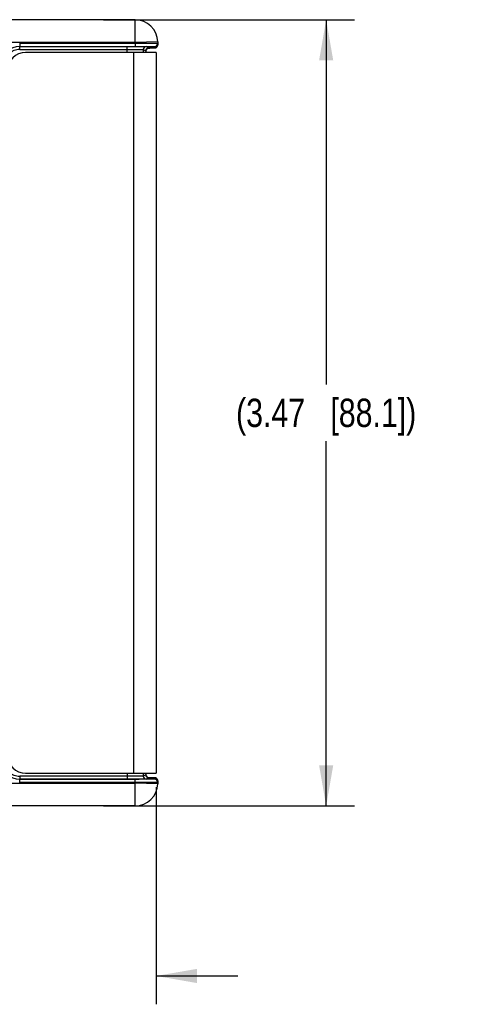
# Model space of a CAD drawing. Header units: inches. Extents: x 0 to 22, y 0 to 17.
# Tile 10 of 38: x 8.2 to 10.2, y 4.3 to 8.6. Entities that reach past the tile are written whole.
import ezdxf

# ---------------------------------------------------------------- set-up
doc = ezdxf.new("R2010")
doc.units = ezdxf.units.IN
doc.header["$LTSCALE"] = 1.21
doc.header["$MEASUREMENT"] = 0
doc.layers.get('0').update_dxf_attribs({"linetype": 'CONTINUOUS'})
doc.layers.add('DIMENSIONS', color=7, linetype='CONTINUOUS')
doc.styles.get("Standard").update_dxf_attribs({"font": 'txt', "width": 0.8})
doc.dimstyles.new('DIMSTYLE_1', dxfattribs={"dimtxt": 0.125, "dimasz": 0.18, "dimexe": 0.125, "dimexo": 0.0625, "dimgap": 0.0625, "dimtad": 0, "dimtih": 1, "dimtoh": 1, "dimzin": 4, "dimdsep": 46, "dimtxsty": 'STANDARD', "dimblk": '_FILLED', "dimblk1": '_FILLED', "dimblk2": '_FILLED', "dimcen": 0.09, "dimadec": 0, "dimazin": 0, "dimtp": 0.01, "dimtm": 0.01, "dimtfac": 1, "dimtofl": 0, "dimtmove": 0, "dimatfit": 3, "dimldrblk": '_FILLED', "dimfxl": 1, "dimtolj": 1, "dimtzin": 4, "dimarcsym": 0})

# ---------------------------------------------------------------- blocks, each defined once
blk = doc.blocks.new('_FILLED')
at = {"color": 0, "linetype": 'BYBLOCK'}
blk.add_solid([(0, 0), (-1, 0.174), (-1, -0.174)], dxfattribs=at)
blk = doc.blocks.new('*D2')
at = {"layer": 'DIMENSIONS', "color": 2, "linetype": 'CONTINUOUS'}
for p, q in [((7.6443, 5.261), (7.6443, 4.3014)), ((8.7724, 5.2589), (8.7724, 4.3014)), ((7.6443, 4.4264), (7.2401, 4.4264)), ((8.7724, 4.4264), (9.1324, 4.4264))]:
    blk.add_line(p, q, dxfattribs=at)
at = {"layer": 'DIMENSIONS', "color": 2, "linetype": 'CONTINUOUS', "xscale": 0.18, "yscale": 0.18, "zscale": 0.18}
blk.add_blockref('_FILLED', (7.6443, 4.4264), dxfattribs=at)
at = {"layer": 'DIMENSIONS', "color": 2, "linetype": 'CONTINUOUS', "xscale": 0.18, "yscale": 0.18, "zscale": 0.18, "rotation": 180}
blk.add_blockref('_FILLED', (8.7724, 4.4264), dxfattribs=at)
at = {"layer": 'DIMENSIONS', "color": 2, "linetype": 'CONTINUOUS', "insert": (7.1776, 4.4889), "char_height": 0.125, "width": 1.125, "attachment_point": 3, "line_spacing_factor": 0.9}
blk.add_mtext('1.13{\\Ftxt.shx;\\W1.000000;\\H0.125000; }[28.7]', dxfattribs=at)
blk = doc.blocks.new('*D11')
at = {"layer": 'DIMENSIONS', "color": 2, "linetype": 'CONTINUOUS'}
for p, q in [((8.5394, 8.6454), (9.6474, 8.6454)), ((9.5224, 8.6454), (9.5224, 7.0359)), ((9.5224, 5.1764), (9.5224, 6.7859)), ((8.5394, 5.1764), (9.6474, 5.1764))]:
    blk.add_line(p, q, dxfattribs=at)
at = {"layer": 'DIMENSIONS', "color": 2, "linetype": 'CONTINUOUS', "xscale": 0.18, "yscale": 0.18, "zscale": 0.18}
for p, rotation in [((9.5224, 8.6454), 90), ((9.5224, 5.1764), 270)]:
    blk.add_blockref('_FILLED', p, dxfattribs=dict(at, rotation=rotation))
at = {"layer": 'DIMENSIONS', "color": 2, "linetype": 'CONTINUOUS', "insert": (9.5224, 6.9734), "char_height": 0.125, "width": 1.325, "attachment_point": 2, "line_spacing_factor": 0.9}
blk.add_mtext('(3.47{\\Ftxt.shx;\\W1.000000;\\H0.125000; }[88.1])', dxfattribs=at)

msp = doc.modelspace()

# ---------------------------------------------------------------- linework, layer by layer
at = {"color": 7, "linetype": 'CONTINUOUS'}
for p, q in [((8.6791, 8.6454), (8.0253, 8.6454)), ((8.6791, 8.5454), (8.6791, 8.6454)), ((8.6791, 8.5454), (8.006, 8.5454)), ((8.17, 8.5416), (8.17, 8.5278)), ((8.17, 8.5416), (8.6792, 8.5416)), ((8.17, 8.5278), (8.6792, 8.5278)), ((8.17, 8.5278), (8.1702, 8.5277)), ((8.1702, 8.5139), (8.1702, 8.5277)), ((8.1702, 8.5277), (8.645, 8.5277)), ((8.645, 8.5004), (8.645, 8.5277)), ((8.7791, 8.5471), (8.6791, 8.5454)), ((8.6791, 8.5454), (8.6792, 8.5416)), ((8.6792, 8.5416), (8.6792, 8.5278)), ((8.7288, 8.527), (8.7405, 8.5212)), ((8.7359, 8.5204), (8.7418, 8.5204)), ((8.7387, 8.5204), (8.7359, 8.5204)), ((8.7405, 8.5212), (8.7386, 8.521)), ((8.7389, 8.5204), (8.7387, 8.5204)), ((8.7389, 8.521), (8.7389, 8.521)), ((8.7418, 8.5204), (8.7439, 8.5204)), ((8.7439, 8.5204), (8.7459, 8.5205)), ((8.7459, 8.5205), (8.752, 8.5205)), ((8.752, 8.5205), (8.7572, 8.5206)), ((8.7572, 8.5206), (8.7601, 8.5207)), ((8.7601, 8.5207), (8.7618, 8.5207)), ((8.7618, 8.5207), (8.763, 8.5207)), ((8.763, 8.5207), (8.7637, 8.5208)), ((8.7637, 8.5208), (8.7643, 8.5208)), ((8.7643, 8.5208), (8.7647, 8.5208)), ((8.7647, 8.5208), (8.7651, 8.5208)), ((8.7651, 8.5208), (8.7654, 8.5208)), ((8.7654, 8.5208), (8.7656, 8.5209)), ((8.7655, 8.527), (8.7656, 8.5209)), ((8.7656, 8.5209), (8.7658, 8.5209)), ((8.7658, 8.5209), (8.766, 8.5209)), ((8.766, 8.5209), (8.7663, 8.5209)), ((8.7663, 8.5209), (8.7665, 8.5209)), ((8.7791, 8.5471), (8.7793, 8.535)), ((8.1702, 8.5139), (8.645, 8.5139)), ((8.7724, 8.5004), (8.1964, 8.5004)), ((8.6724, 8.5004), (8.6724, 5.3214)), ((8.715, 8.5132), (8.715, 8.5004)), ((8.715, 8.5132), (8.7267, 8.5074)), ((8.7267, 8.5074), (8.7267, 8.5004)), ((8.7267, 8.5074), (8.7267, 8.5074)), ((8.7724, 8.5004), (8.7724, 5.3214)), ((8.645, 5.3078), (8.1702, 5.3078)), ((8.1702, 5.3078), (8.1702, 5.294)), ((8.1964, 5.3214), (8.7724, 5.3214)), ((8.645, 5.3214), (8.645, 5.294)), ((8.715, 5.3214), (8.715, 5.3085)), ((8.7267, 5.3143), (8.715, 5.3085)), ((8.7267, 5.3214), (8.7267, 5.3143)), ((8.7267, 5.3144), (8.7267, 5.3143)), ((8.7405, 5.3006), (8.7288, 5.2947)), ((8.7496, 5.3012), (8.7359, 5.3014)), ((8.7359, 5.3014), (8.7387, 5.3013)), ((8.7386, 5.3007), (8.7405, 5.3006)), ((8.7387, 5.3013), (8.7389, 5.3013)), ((8.7389, 5.3007), (8.7389, 5.3007)), ((8.7559, 5.3011), (8.7496, 5.3012)), ((8.7593, 5.3011), (8.7559, 5.3011)), ((8.7613, 5.301), (8.7593, 5.3011)), ((8.7627, 5.301), (8.7613, 5.301)), ((8.7635, 5.301), (8.7627, 5.301)), ((8.7641, 5.3009), (8.7635, 5.301)), ((8.7646, 5.3009), (8.7641, 5.3009)), ((8.7651, 5.3009), (8.7646, 5.3009)), ((8.7653, 5.3009), (8.7651, 5.3009)), ((8.7656, 5.3009), (8.7653, 5.3009)), ((8.7656, 5.3008), (8.7655, 5.2947)), ((8.7658, 5.3009), (8.7656, 5.3009)), ((8.766, 5.3009), (8.7658, 5.3009)), ((8.7661, 5.3008), (8.766, 5.3009)), ((8.7663, 5.3008), (8.7661, 5.3008)), ((8.006, 5.2764), (8.6791, 5.2764)), ((8.17, 5.2939), (8.1702, 5.294)), ((8.6792, 5.2939), (8.17, 5.2939)), ((8.17, 5.2802), (8.17, 5.2939)), ((8.6792, 5.2802), (8.17, 5.2802)), ((8.645, 5.294), (8.1702, 5.294)), ((8.6792, 5.2802), (8.6791, 5.2764)), ((8.7791, 5.2746), (8.6791, 5.2764)), ((8.6791, 5.1764), (8.6791, 5.2764)), ((8.6792, 5.2802), (8.6792, 5.2939)), ((8.7793, 5.2868), (8.7791, 5.2746)), ((8.6791, 5.1764), (8.0253, 5.1764))]:
    msp.add_line(p, q, dxfattribs=at)
for points in [[(8.7267, 8.5074), (8.7267, 8.5077), (8.7267, 8.5081), (8.7268, 8.5086), (8.7268, 8.5091), (8.7269, 8.5095), (8.727, 8.5099), (8.727, 8.5104), (8.7271, 8.5108), (8.7273, 8.5112), (8.7274, 8.5116), (8.7275, 8.512), (8.7277, 8.5124), (8.7278, 8.5128), (8.728, 8.5132), (8.7282, 8.5136), (8.7284, 8.5139), (8.7286, 8.5143), (8.7288, 8.5146), (8.729, 8.5149), (8.7292, 8.5152), (8.7294, 8.5156), (8.7296, 8.5159), (8.7299, 8.5162), (8.7301, 8.5164), (8.7304, 8.5167), (8.7306, 8.517), (8.7309, 8.5172), (8.7311, 8.5175), (8.7314, 8.5177), (8.7317, 8.518), (8.732, 8.5182), (8.7322, 8.5184), (8.7325, 8.5186), (8.7328, 8.5188), (8.7331, 8.519), (8.7334, 8.5192), (8.7337, 8.5193), (8.7339, 8.5195), (8.7342, 8.5196), (8.7345, 8.5198), (8.7348, 8.5199), (8.7351, 8.52), (8.7353, 8.5201), (8.7356, 8.5202), (8.7359, 8.5203), (8.7361, 8.5204), (8.7364, 8.5205), (8.7366, 8.5206), (8.7368, 8.5206), (8.737, 8.5207), (8.7372, 8.5207), (8.7374, 8.5208), (8.7376, 8.5208), (8.7377, 8.5209), (8.7379, 8.5209), (8.738, 8.5209), (8.7381, 8.5209), (8.7382, 8.5209), (8.7383, 8.521), (8.7384, 8.521), (8.7385, 8.521), (8.7386, 8.521), (8.7386, 8.521), (8.7387, 8.521), (8.7387, 8.521), (8.7388, 8.521), (8.7388, 8.521)], [(8.7388, 8.521), (8.7389, 8.521), (8.7389, 8.521)], [(8.7665, 8.5209), (8.7666, 8.5209), (8.7667, 8.5209), (8.7668, 8.521), (8.7669, 8.521), (8.767, 8.521), (8.7672, 8.521), (8.7673, 8.521), (8.7674, 8.521), (8.7676, 8.5211), (8.7677, 8.5211), (8.7679, 8.5211), (8.7681, 8.5211), (8.7683, 8.5212), (8.7685, 8.5212), (8.7687, 8.5213), (8.7689, 8.5213), (8.7691, 8.5214), (8.7693, 8.5214), (8.7695, 8.5215), (8.7698, 8.5216), (8.77, 8.5217), (8.7703, 8.5218), (8.7706, 8.5219), (8.7708, 8.522), (8.7711, 8.5221), (8.7714, 8.5222), (8.7717, 8.5224), (8.772, 8.5225), (8.7723, 8.5227), (8.7726, 8.5229), (8.7729, 8.5231), (8.7732, 8.5232), (8.7735, 8.5235), (8.7738, 8.5237), (8.7741, 8.5239), (8.7744, 8.5241), (8.7747, 8.5244), (8.775, 8.5247), (8.7753, 8.5249), (8.7756, 8.5252), (8.7759, 8.5255), (8.7761, 8.5259), (8.7764, 8.5262), (8.7767, 8.5265), (8.7769, 8.5269), (8.7771, 8.5272), (8.7774, 8.5276), (8.7776, 8.528), (8.7778, 8.5284), (8.778, 8.5288), (8.7782, 8.5292), (8.7784, 8.5297), (8.7786, 8.5301), (8.7787, 8.5306), (8.7789, 8.531), (8.779, 8.5315), (8.7791, 8.532), (8.7792, 8.5325), (8.7792, 8.533), (8.7793, 8.5335), (8.7793, 8.534), (8.7793, 8.5346), (8.7793, 8.535)], [(8.7389, 5.3007), (8.7388, 5.3007), (8.7388, 5.3007), (8.7388, 5.3007), (8.7387, 5.3007), (8.7387, 5.3007), (8.7386, 5.3007), (8.7386, 5.3007), (8.7385, 5.3008), (8.7384, 5.3008), (8.7383, 5.3008), (8.7382, 5.3008), (8.7381, 5.3008), (8.7379, 5.3008), (8.7378, 5.3009), (8.7376, 5.3009), (8.7374, 5.3009), (8.7373, 5.301), (8.7371, 5.301), (8.7369, 5.3011), (8.7366, 5.3011), (8.7364, 5.3012), (8.7362, 5.3013), (8.736, 5.3014), (8.7357, 5.3014), (8.7355, 5.3015), (8.7352, 5.3016), (8.7349, 5.3018), (8.7347, 5.3019), (8.7344, 5.302), (8.7341, 5.3022), (8.7338, 5.3023), (8.7335, 5.3025), (8.7332, 5.3026), (8.733, 5.3028), (8.7327, 5.303), (8.7324, 5.3032), (8.7321, 5.3034), (8.7318, 5.3037), (8.7315, 5.3039), (8.7312, 5.3042), (8.731, 5.3044), (8.7307, 5.3047), (8.7304, 5.305), (8.7301, 5.3053), (8.7299, 5.3056), (8.7296, 5.3059), (8.7294, 5.3062), (8.7291, 5.3066), (8.7289, 5.3069), (8.7287, 5.3073), (8.7284, 5.3077), (8.7282, 5.3081), (8.728, 5.3085), (8.7279, 5.3089), (8.7277, 5.3093), (8.7275, 5.3097), (8.7274, 5.3102), (8.7272, 5.3106), (8.7271, 5.3111), (8.727, 5.3115), (8.7269, 5.312), (8.7268, 5.3125), (8.7268, 5.313), (8.7267, 5.3135), (8.7267, 5.314), (8.7267, 5.3144)], [(8.7389, 5.3007), (8.7389, 5.3007), (8.7389, 5.3007)], [(8.7793, 5.2868), (8.7793, 5.2871), (8.7793, 5.2877), (8.7793, 5.2882), (8.7793, 5.2887), (8.7792, 5.2891), (8.7791, 5.2896), (8.779, 5.2901), (8.7789, 5.2906), (8.7788, 5.291), (8.7786, 5.2915), (8.7785, 5.2919), (8.7783, 5.2923), (8.7781, 5.2927), (8.7779, 5.2931), (8.7777, 5.2935), (8.7775, 5.2939), (8.7773, 5.2943), (8.777, 5.2946), (8.7768, 5.295), (8.7766, 5.2953), (8.7763, 5.2957), (8.776, 5.296), (8.7758, 5.2963), (8.7755, 5.2966), (8.7752, 5.2969), (8.7749, 5.2971), (8.7746, 5.2974), (8.7743, 5.2976), (8.774, 5.2979), (8.7737, 5.2981), (8.7734, 5.2983), (8.7731, 5.2985), (8.7728, 5.2987), (8.7725, 5.2989), (8.7722, 5.2991), (8.7719, 5.2993), (8.7716, 5.2994), (8.7713, 5.2996), (8.771, 5.2997), (8.7707, 5.2998), (8.7704, 5.2999), (8.7701, 5.3), (8.7698, 5.3001), (8.7696, 5.3002), (8.7693, 5.3003), (8.7691, 5.3004), (8.7688, 5.3004), (8.7686, 5.3005), (8.7684, 5.3005), (8.7683, 5.3006), (8.7681, 5.3006), (8.7679, 5.3006), (8.7678, 5.3006), (8.7676, 5.3007), (8.7675, 5.3007), (8.7674, 5.3007), (8.7672, 5.3007), (8.7671, 5.3007), (8.767, 5.3008), (8.7669, 5.3008), (8.7668, 5.3008), (8.7667, 5.3008), (8.7666, 5.3008), (8.7665, 5.3008), (8.7663, 5.3008)]]:
    msp.add_lwpolyline(points, dxfattribs=at)
for centre, radius, start, end in [((8.6791, 8.5454), 0.1, 1, 90), ((8.1702, 8.4477), 0.08, 89.9979, 179.9972), ((8.7288, 8.5132), 0.0138, 90.0143, 179.9932), ((8.7405, 8.5074), 0.0138, 90.0143, 179.9932), ((8.7346, 8.6192), 0.0983, 272.1529, 272.3159), ((8.7655, 8.5408), 0.0138, 269.9989, 0.9986), ((8.7656, 8.5347), 0.0138, 269.9998, 0.9996), ((8.1702, 8.4477), 0.0662, 89.9948, 179.9976), ((8.1964, 8.4204), 0.08, 90, 180), ((8.1964, 5.4014), 0.08, 180, 270), ((8.1702, 5.374), 0.08, 180.0028, 270.0021), ((8.1702, 5.374), 0.0662, 180.002, 270.0056), ((8.7288, 5.3085), 0.0138, 180.0068, 269.9857), ((8.7405, 5.3144), 0.0138, 180.0068, 269.9857), ((8.7656, 5.287), 0.0138, 359.0002, 90.0002), ((8.6791, 5.2764), 0.1, 270, 359), ((8.7655, 5.2809), 0.0138, 359.0014, 90.0011)]:
    msp.add_arc(centre, radius, start, end, dxfattribs=at)
for points, knots in [([(8.645, 8.5277), (8.6477, 8.5277), (8.6531, 8.5277), (8.6611, 8.5277), (8.669, 8.5277), (8.6766, 8.5277), (8.684, 8.5276), (8.691, 8.5276), (8.6975, 8.5276), (8.7036, 8.5275), (8.7083, 8.5275), (8.7117, 8.5274), (8.7141, 8.5274), (8.7163, 8.5274), (8.7184, 8.5274), (8.7202, 8.5273), (8.7219, 8.5273), (8.7234, 8.5273), (8.7248, 8.5272), (8.7258, 8.5272), (8.7265, 8.5272), (8.7269, 8.5272), (8.7273, 8.5271), (8.7277, 8.5271), (8.728, 8.5271), (8.7282, 8.5271), (8.7284, 8.5271), (8.7285, 8.5271), (8.7286, 8.527), (8.7287, 8.527), (8.7287, 8.527), (8.7288, 8.527), (8.7288, 8.527), (8.7288, 8.527)], [0, 0, 0, 0, 0.096935, 0.192955, 0.28716, 0.378659, 0.466593, 0.550132, 0.62849, 0.70093, 0.766769, 0.797016, 0.825387, 0.851813, 0.876233, 0.898589, 0.918829, 0.936905, 0.952775, 0.966401, 0.972362, 0.977751, 0.982565, 0.986801, 0.990457, 0.99353, 0.99602, 0.997046, 0.997926, 0.998661, 0.99925, 0.999696, 1, 1, 1, 1]), ([(8.6792, 8.5416), (8.6825, 8.5416), (8.689, 8.5416), (8.6987, 8.5416), (8.7082, 8.5416), (8.7174, 8.5416), (8.7262, 8.5416), (8.7346, 8.5416), (8.7425, 8.5416), (8.7486, 8.5415), (8.7533, 8.5415), (8.7565, 8.5415), (8.7595, 8.5415), (8.7623, 8.5414), (8.7649, 8.5414), (8.7674, 8.5414), (8.7696, 8.5414), (8.7715, 8.5413), (8.7731, 8.5413), (8.7742, 8.5413), (8.7749, 8.5413), (8.7756, 8.5413), (8.7762, 8.5412), (8.7768, 8.5412), (8.7773, 8.5412), (8.7777, 8.5412), (8.7781, 8.5412), (8.7785, 8.5412), (8.7787, 8.5411), (8.7789, 8.5411), (8.779, 8.5411), (8.779, 8.5411), (8.7791, 8.5411), (8.7792, 8.5411), (8.7792, 8.5411), (8.7792, 8.5411), (8.7792, 8.5411), (8.7792, 8.5411), (8.7792, 8.5411), (8.7792, 8.5411)], [0, 0, 0, 0, 0.097991, 0.195036, 0.290206, 0.382581, 0.471273, 0.555428, 0.634236, 0.706939, 0.740779, 0.772835, 0.803031, 0.831292, 0.857552, 0.881746, 0.903817, 0.923711, 0.941381, 0.949368, 0.956784, 0.963623, 0.969882, 0.975558, 0.980646, 0.985144, 0.98905, 0.99236, 0.995074, 0.996207, 0.99719, 0.998024, 0.998709, 0.999245, 0.999458, 0.999634, 0.999775, 0.99988, 1, 1, 1, 1]), ([(8.6792, 8.5278), (8.682, 8.5278), (8.6876, 8.5278), (8.696, 8.5278), (8.7042, 8.5278), (8.7121, 8.5277), (8.7197, 8.5277), (8.727, 8.5277), (8.7337, 8.5276), (8.7391, 8.5276), (8.7431, 8.5275), (8.7458, 8.5275), (8.7484, 8.5275), (8.7509, 8.5275), (8.7531, 8.5274), (8.7552, 8.5274), (8.7571, 8.5274), (8.7588, 8.5273), (8.7604, 8.5273), (8.7615, 8.5273), (8.7623, 8.5272), (8.7629, 8.5272), (8.7633, 8.5272), (8.7638, 8.5272), (8.7642, 8.5272), (8.7645, 8.5272), (8.7648, 8.5271), (8.765, 8.5271), (8.7652, 8.5271), (8.7653, 8.5271), (8.7654, 8.5271), (8.7654, 8.5271), (8.7654, 8.5271), (8.7654, 8.5271), (8.7654, 8.5271), (8.7655, 8.5271), (8.7655, 8.527), (8.7655, 8.527)], [0, 0, 0, 0, 0.097982, 0.195019, 0.290179, 0.382547, 0.471231, 0.55538, 0.634184, 0.706882, 0.740722, 0.772778, 0.802972, 0.831234, 0.857494, 0.881688, 0.90376, 0.923657, 0.941328, 0.956733, 0.963574, 0.969835, 0.975512, 0.980602, 0.985102, 0.98901, 0.992322, 0.995039, 0.997159, 0.997996, 0.998683, 0.999223, 0.999437, 0.999616, 0.999759, 0.999868, 1, 1, 1, 1]), ([(8.7656, 8.5209), (8.7656, 8.5209), (8.7656, 8.5209), (8.7656, 8.5209), (8.7655, 8.5209), (8.7655, 8.5209), (8.7655, 8.5209), (8.7655, 8.5209), (8.7654, 8.5209), (8.7653, 8.5209), (8.7651, 8.5209), (8.7649, 8.5208), (8.7646, 8.5208), (8.7642, 8.5208), (8.7638, 8.5208), (8.7633, 8.5208), (8.7628, 8.5207), (8.7622, 8.5207), (8.7616, 8.5207), (8.7609, 8.5207), (8.7599, 8.5207), (8.7586, 8.5206), (8.7567, 8.5206), (8.7547, 8.5206), (8.7525, 8.5205), (8.7501, 8.5205), (8.7476, 8.5205), (8.7448, 8.5204), (8.7419, 8.5204), (8.7399, 8.5204), (8.7389, 8.5204)], [0, 0, 0, 0, 0.000436, 0.000801, 0.001284, 0.001887, 0.002615, 0.004448, 0.006788, 0.009637, 0.016869, 0.026145, 0.03746, 0.050811, 0.066189, 0.083586, 0.102991, 0.124393, 0.147777, 0.173127, 0.200427, 0.260814, 0.328786, 0.404163, 0.486756, 0.576361, 0.672739, 0.775647, 0.884829, 1, 1, 1, 1]), ([(8.645, 8.5139), (8.6473, 8.5139), (8.6518, 8.5139), (8.6585, 8.5139), (8.6651, 8.5139), (8.6714, 8.5139), (8.6776, 8.5139), (8.6834, 8.5138), (8.6889, 8.5138), (8.6939, 8.5137), (8.6979, 8.5137), (8.7008, 8.5137), (8.7027, 8.5136), (8.7046, 8.5136), (8.7063, 8.5136), (8.7079, 8.5135), (8.7093, 8.5135), (8.7105, 8.5135), (8.7117, 8.5134), (8.7125, 8.5134), (8.7131, 8.5134), (8.7134, 8.5134), (8.7138, 8.5134), (8.7141, 8.5133), (8.7143, 8.5133), (8.7145, 8.5133), (8.7147, 8.5133), (8.7148, 8.5133), (8.7149, 8.5133), (8.7149, 8.5133), (8.715, 8.5132), (8.715, 8.5132), (8.715, 8.5132), (8.715, 8.5132)], [0, 0, 0, 0, 0.09693, 0.192946, 0.287145, 0.37864, 0.466569, 0.550104, 0.628458, 0.700894, 0.76673, 0.796976, 0.825346, 0.851771, 0.876191, 0.898547, 0.918786, 0.936863, 0.952733, 0.966361, 0.972324, 0.977714, 0.98253, 0.986767, 0.990425, 0.993501, 0.995995, 0.997023, 0.997906, 0.998644, 0.999237, 0.999688, 1, 1, 1, 1]), ([(8.715, 5.3085), (8.715, 5.3085), (8.715, 5.3085), (8.715, 5.3085), (8.7149, 5.3085), (8.7149, 5.3085), (8.7148, 5.3085), (8.7147, 5.3084), (8.7145, 5.3084), (8.7143, 5.3084), (8.7141, 5.3084), (8.7138, 5.3084), (8.7134, 5.3084), (8.7131, 5.3083), (8.7125, 5.3083), (8.7117, 5.3083), (8.7105, 5.3083), (8.7093, 5.3082), (8.7079, 5.3082), (8.7063, 5.3082), (8.7046, 5.3081), (8.7027, 5.3081), (8.7008, 5.3081), (8.6979, 5.308), (8.6939, 5.308), (8.6889, 5.3079), (8.6834, 5.3079), (8.6776, 5.3079), (8.6714, 5.3078), (8.6651, 5.3078), (8.6585, 5.3078), (8.6518, 5.3078), (8.6473, 5.3078), (8.645, 5.3078)], [0, 0, 0, 0, 0.000312, 0.000763, 0.001356, 0.002094, 0.002977, 0.004005, 0.006499, 0.009575, 0.013233, 0.01747, 0.022286, 0.027676, 0.033639, 0.047267, 0.063137, 0.081214, 0.101453, 0.123809, 0.148229, 0.174654, 0.203024, 0.23327, 0.299106, 0.371542, 0.449896, 0.533431, 0.62136, 0.712855, 0.807054, 0.90307, 1, 1, 1, 1]), ([(8.7389, 5.3013), (8.7399, 5.3013), (8.7419, 5.3013), (8.7448, 5.3013), (8.7476, 5.3013), (8.7501, 5.3012), (8.7525, 5.3012), (8.7547, 5.3012), (8.7567, 5.3011), (8.7586, 5.3011), (8.7599, 5.3011), (8.7609, 5.301), (8.7616, 5.301), (8.7622, 5.301), (8.7628, 5.301), (8.7633, 5.301), (8.7638, 5.3009), (8.7642, 5.3009), (8.7646, 5.3009), (8.7649, 5.3009), (8.7651, 5.3009), (8.7653, 5.3009), (8.7654, 5.3008), (8.7655, 5.3008), (8.7655, 5.3008), (8.7655, 5.3008), (8.7655, 5.3008), (8.7656, 5.3008), (8.7656, 5.3008), (8.7656, 5.3008), (8.7656, 5.3008)], [0, 0, 0, 0, 0.115163, 0.224341, 0.327245, 0.423622, 0.513227, 0.59582, 0.671199, 0.739173, 0.799562, 0.826864, 0.852215, 0.8756, 0.897003, 0.91641, 0.933807, 0.949186, 0.962538, 0.973854, 0.98313, 0.990362, 0.993212, 0.995552, 0.997385, 0.998113, 0.998717, 0.999199, 0.999564, 1, 1, 1, 1]), ([(8.7288, 5.2947), (8.7288, 5.2947), (8.7288, 5.2947), (8.7287, 5.2947), (8.7287, 5.2947), (8.7286, 5.2947), (8.7285, 5.2947), (8.7284, 5.2947), (8.7282, 5.2946), (8.728, 5.2946), (8.7277, 5.2946), (8.7273, 5.2946), (8.7269, 5.2946), (8.7265, 5.2946), (8.7258, 5.2945), (8.7248, 5.2945), (8.7234, 5.2945), (8.7219, 5.2944), (8.7202, 5.2944), (8.7184, 5.2944), (8.7163, 5.2943), (8.7141, 5.2943), (8.7117, 5.2943), (8.7083, 5.2943), (8.7036, 5.2942), (8.6975, 5.2942), (8.691, 5.2941), (8.684, 5.2941), (8.6766, 5.2941), (8.669, 5.294), (8.6611, 5.294), (8.6531, 5.294), (8.6477, 5.294), (8.645, 5.294)], [0, 0, 0, 0, 0.000304, 0.00075, 0.001339, 0.002074, 0.002954, 0.00398, 0.00647, 0.009543, 0.013199, 0.017435, 0.022249, 0.027638, 0.033599, 0.047225, 0.063095, 0.081171, 0.101411, 0.123767, 0.148187, 0.174613, 0.202984, 0.233231, 0.29907, 0.37151, 0.449868, 0.533407, 0.621341, 0.71284, 0.807045, 0.903065, 1, 1, 1, 1]), ([(8.7655, 5.2947), (8.7655, 5.2947), (8.7655, 5.2947), (8.7654, 5.2947), (8.7654, 5.2947), (8.7654, 5.2947), (8.7654, 5.2947), (8.7654, 5.2947), (8.7653, 5.2946), (8.7652, 5.2946), (8.765, 5.2946), (8.7648, 5.2946), (8.7645, 5.2946), (8.7642, 5.2946), (8.7638, 5.2945), (8.7633, 5.2945), (8.7629, 5.2945), (8.7623, 5.2945), (8.7615, 5.2945), (8.7604, 5.2944), (8.7588, 5.2944), (8.7571, 5.2944), (8.7552, 5.2943), (8.7531, 5.2943), (8.7509, 5.2943), (8.7484, 5.2942), (8.7458, 5.2942), (8.7431, 5.2942), (8.7391, 5.2941), (8.7337, 5.2941), (8.727, 5.2941), (8.7197, 5.294), (8.7121, 5.294), (8.7042, 5.294), (8.696, 5.2939), (8.6876, 5.2939), (8.682, 5.2939), (8.6792, 5.2939)], [0, 0, 0, 0, 0.000132, 0.000241, 0.000384, 0.000563, 0.000777, 0.001317, 0.002004, 0.002841, 0.004961, 0.007678, 0.01099, 0.014898, 0.019398, 0.024488, 0.030165, 0.036426, 0.043267, 0.058672, 0.076343, 0.09624, 0.118312, 0.142506, 0.168766, 0.197028, 0.227222, 0.259278, 0.293118, 0.365816, 0.44462, 0.528769, 0.617453, 0.709821, 0.804981, 0.902018, 1, 1, 1, 1]), ([(8.7792, 5.2807), (8.7792, 5.2807), (8.7792, 5.2807), (8.7792, 5.2807), (8.7792, 5.2807), (8.7792, 5.2806), (8.7792, 5.2806), (8.7791, 5.2806), (8.779, 5.2806), (8.779, 5.2806), (8.7789, 5.2806), (8.7787, 5.2806), (8.7785, 5.2806), (8.7781, 5.2806), (8.7777, 5.2805), (8.7773, 5.2805), (8.7768, 5.2805), (8.7762, 5.2805), (8.7756, 5.2805), (8.7749, 5.2805), (8.7742, 5.2804), (8.7731, 5.2804), (8.7715, 5.2804), (8.7696, 5.2804), (8.7674, 5.2803), (8.7649, 5.2803), (8.7623, 5.2803), (8.7595, 5.2803), (8.7565, 5.2802), (8.7533, 5.2802), (8.7486, 5.2802), (8.7425, 5.2802), (8.7346, 5.2801), (8.7262, 5.2801), (8.7174, 5.2801), (8.7082, 5.2801), (8.6987, 5.2801), (8.689, 5.2801), (8.6825, 5.2801), (8.6792, 5.2802)], [0, 0, 0, 0, 0.00012, 0.000225, 0.000366, 0.000542, 0.000755, 0.001291, 0.001976, 0.00281, 0.003793, 0.004926, 0.00764, 0.01095, 0.014856, 0.019354, 0.024442, 0.030118, 0.036377, 0.043216, 0.050632, 0.058619, 0.076289, 0.096183, 0.118254, 0.142448, 0.168708, 0.196969, 0.227165, 0.259221, 0.293061, 0.365764, 0.444572, 0.528727, 0.617419, 0.709794, 0.804964, 0.902009, 1, 1, 1, 1])]:
    msp.add_open_spline(points, degree=3, knots=knots, dxfattribs=at)

# ---------------------------------------------------------------- dimensions: what is measured, and where the dimension line sits
at = {"layer": 'DIMENSIONS', "color": 2, "linetype": 'CONTINUOUS'}
dim = msp.add_linear_dim(base=(9.5224, 5.1764), p1=(8.4769, 8.6454), p2=(8.4769, 5.1764), angle=270, text='(<>)', dimstyle='DIMSTYLE_1', dxfattribs=at)
dim.commit()
dim.dimension.update_dxf_attribs({"geometry": '*D11', "text_midpoint": (9.5224, 6.9109), "dimtype": 160})
dim = msp.add_linear_dim(base=(7.6443, 4.4264), p1=(8.7724, 5.3214), p2=(7.6443, 5.3235), angle=180, dimstyle='DIMSTYLE_1', dxfattribs=at)
dim.commit()
dim.dimension.update_dxf_attribs({"geometry": '*D2', "text_midpoint": (6.6151, 4.4264), "dimtype": 160})

doc.saveas('drawing.dxf')
